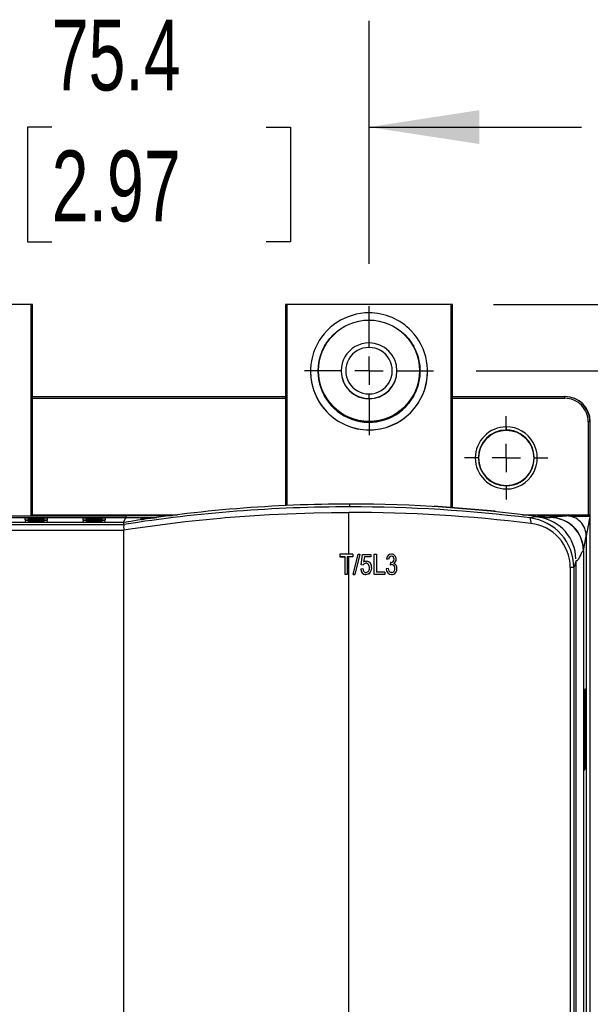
# Model space of a CAD drawing. Header units: millimetres. Extents: x 0 to 1676, y 0 to 1295.
# Tile 13 of 64: x 264 to 367, y 474 to 651. Entities that reach past the tile are written whole.
import ezdxf

# ---------------------------------------------------------------- set-up
doc = ezdxf.new("R2010")
doc.units = ezdxf.units.MM
doc.header["$LTSCALE"] = 6
doc.linetypes.add('CENTERX2', pattern=[20.32, 12.7, -2.54, 2.54, -2.54])
doc.layers.add('CENTER', color=40, linetype='CENTERX2')
doc.layers.add('DIMENSIONS', color=140, linetype='Continuous', lineweight=25)
doc.styles.add('SLDTEXTSTYLE0', font='TXT', dxfattribs={"width": 0.7})
doc.dimstyles.new('SLDDIMSTYLE0', dxfattribs={"dimtxt": 12.948047, "dimasz": 19.812, "dimexe": 0, "dimexo": 0.0625, "dimgap": 3.237012, "dimtad": 0, "dimtih": 1, "dimtoh": 1, "dimrnd": 1e-09, "dimzin": 12, "dimdsep": 46, "dimtxsty": 'SLDTEXTSTYLE0', "dimsah": 1, "dimcen": 0.09, "dimadec": 0, "dimazin": 3, "dimtfac": 1, "dimtofl": 0, "dimtmove": 0, "dimatfit": 3, "dimfxl": 0, "dimfrac": 2, "dimtolj": 1, "dimtzin": 12, "dimarcsym": 0})
doc.dimstyles.new('SLDDIMSTYLE1', dxfattribs={"dimtxt": 12.948047, "dimasz": 19.812, "dimexe": 0, "dimexo": 0.0625, "dimgap": 3.237012, "dimtad": 0, "dimtih": 1, "dimtoh": 1, "dimrnd": 1e-09, "dimzin": 12, "dimdsep": 46, "dimtxsty": 'SLDTEXTSTYLE0', "dimsah": 1, "dimcen": 0.09, "dimadec": 0, "dimazin": 3, "dimtfac": 1, "dimtmove": 0, "dimatfit": 0, "dimfxl": 0, "dimfrac": 2, "dimtolj": 1, "dimtzin": 12, "dimarcsym": 0})

# ---------------------------------------------------------------- blocks, each defined once
blk = doc.blocks.new('_D')
at = {"layer": 'DIMENSIONS'}
for p, q in [((346.02, 587.91), (421.87, 587.91)), ((402.82, 587.91), (402.82, 457.56)), ((378.2, 434.08), (373.85, 434.08)), ((373.85, 434.08), (373.85, 413.5)), ((427.44, 434.08), (431.79, 434.08)), ((431.79, 434.08), (431.79, 413.5)), ((373.85, 413.5), (378.2, 413.5)), ((431.79, 413.5), (427.44, 413.5)), ((402.82, 280.25), (402.82, 410.6)), ((345.96, 280.25), (421.87, 280.25))]:
    blk.add_line(p, q, dxfattribs=at)
for points in [[(402.82, 587.91), (399.77, 568.1), (405.87, 568.1)], [(402.82, 280.25), (405.87, 300.06), (399.77, 300.06)]]:
    blk.add_solid(points, dxfattribs=at)
at = {"layer": 'DIMENSIONS', "char_height": 12.7, "attachment_point": 1, "style": 'SLDTEXTSTYLE0'}
for s, insert in [('307.7', (378.2, 453.35)), ('12.11', (378.2, 429.87))]:
    blk.add_mtext(s, dxfattribs=dict(at, insert=insert))
blk = doc.blocks.new('_D_1')
at = {"layer": 'DIMENSIONS'}
for p, q in [((251.4, 607.26), (251.4, 650.68)), ((326.8, 607.12), (326.8, 650.68)), ((251.4, 631.63), (213.3, 631.63)), ((269.87, 631.63), (265.52, 631.63)), ((265.52, 631.63), (265.52, 611.05)), ((308.34, 631.63), (312.69, 631.63)), ((312.69, 631.63), (312.69, 611.05)), ((326.8, 631.63), (364.9, 631.63)), ((265.52, 611.05), (269.87, 611.05)), ((312.69, 611.05), (308.34, 611.05))]:
    blk.add_line(p, q, dxfattribs=at)
for points in [[(251.4, 631.63), (231.59, 634.67), (231.59, 628.58)], [(326.8, 631.63), (346.62, 628.58), (346.62, 634.67)]]:
    blk.add_solid(points, dxfattribs=at)
at = {"layer": 'DIMENSIONS', "char_height": 12.7, "attachment_point": 1, "style": 'SLDTEXTSTYLE0'}
for s, insert in [('75.4', (269.87, 650.9)), ('2.97', (269.87, 627.42))]:
    blk.add_mtext(s, dxfattribs=dict(at, insert=insert))
blk = doc.blocks.new('_D_5')
at = {"layer": 'DIMENSIONS'}
for p, q in [((387.52, 628.26), (379.87, 628.26)), ((379.87, 628.26), (379.87, 599.79)), ((410.85, 628.26), (406.5, 628.26)), ((406.5, 628.26), (406.5, 607.68)), ((449.33, 628.26), (453.68, 628.26)), ((453.68, 628.26), (453.68, 607.68)), ((406.5, 607.68), (410.85, 607.68)), ((453.68, 607.68), (449.33, 607.68)), ((349.12, 599.79), (398.92, 599.79)), ((346.02, 587.91), (398.92, 587.91)), ((379.87, 587.91), (379.87, 549.81))]:
    blk.add_line(p, q, dxfattribs=at)
for points in [[(379.87, 599.79), (382.91, 619.6), (376.82, 619.6)], [(379.87, 587.91), (376.82, 568.1), (382.91, 568.1)]]:
    blk.add_solid(points, dxfattribs=at)
at = {"layer": 'DIMENSIONS', "char_height": 12.7, "attachment_point": 1, "style": 'SLDTEXTSTYLE0'}
for s, insert in [('11.9', (410.85, 647.53)), ('0.47', (410.85, 624.05))]:
    blk.add_mtext(s, dxfattribs=dict(at, insert=insert))
blk = doc.blocks.new('SW_CENTERMARKSYMBOL_5')
at = {"layer": 'CENTER', "color": 0}
for p, q in [((0, 5.08), (0, 7.47)), ((0, 0), (0, 2.54)), ((-5.08, 0), (-7.47, 0)), ((0, 0), (-2.54, 0)), ((0, 0), (0, -2.54)), ((0, 0), (2.54, 0)), ((5.08, 0), (7.47, 0)), ((0, -5.08), (0, -7.47))]:
    blk.add_line(p, q, dxfattribs=at)
blk = doc.blocks.new('SW_CENTERMARKSYMBOL_9')
at = {"layer": 'CENTER', "color": 0}
for p, q in [((0, 5.08), (0, 11.59)), ((0, 0), (0, 2.54)), ((-5.08, 0), (-11.59, 0)), ((0, 0), (-2.54, 0)), ((0, 0), (0, -2.54)), ((0, 0), (2.54, 0)), ((5.08, 0), (11.59, 0)), ((0, -5.08), (0, -11.59))]:
    blk.add_line(p, q, dxfattribs=at)

msp = doc.modelspace()

# ---------------------------------------------------------------- linework, layer by layer
for p, q in [((266.104, 599.792), (236.704, 599.792)), ((266.104, 599.792), (266.104, 561.813)), ((266.404, 561.813), (266.404, 599.79)), ((311.804, 599.79), (311.804, 563.721)), ((341.504, 599.792), (312.104, 599.792)), ((312.104, 563.735), (312.104, 599.792)), ((341.504, 599.792), (341.504, 563.359)), ((341.804, 563.334), (341.804, 599.79)), ((326.639, 596.997), (326.804, 597.092)), ((326.804, 597.092), (326.969, 596.997)), ((326.804, 597.002), (326.804, 597.092)), ((318.804, 592.473), (318.969, 592.568)), ((318.804, 592.473), (318.804, 592.283)), ((326.804, 592.084), (326.804, 592.908)), ((334.639, 592.568), (334.804, 592.473)), ((334.804, 592.473), (334.804, 592.283)), ((316.304, 587.803), (316.304, 587.792)), ((317.66, 587.858), (317.66, 587.803)), ((321.804, 587.908), (321.804, 587.858)), ((331.804, 587.908), (331.804, 587.858)), ((335.948, 587.803), (335.948, 587.858)), ((337.304, 587.792), (337.304, 587.803)), ((266.404, 583.266), (311.804, 583.266)), ((318.804, 583.426), (318.804, 583.236)), ((318.804, 583.236), (318.804, 583.199)), ((318.969, 583.141), (318.804, 583.236)), ((318.969, 583.104), (318.804, 583.199)), ((318.969, 583.104), (318.969, 583.141)), ((326.804, 582.908), (326.804, 583.741)), ((334.804, 583.236), (334.639, 583.141)), ((334.804, 583.199), (334.639, 583.104)), ((334.639, 583.141), (334.639, 583.104)), ((334.804, 583.426), (334.804, 583.236)), ((334.804, 583.236), (334.804, 583.199)), ((341.804, 583.266), (361.93, 583.266)), ((361.93, 582.967), (361.93, 583.266)), ((361.93, 583.266), (362.007, 583.266)), ((266.404, 582.967), (311.804, 582.967)), ((326.804, 582.858), (326.804, 582.908)), ((341.804, 582.967), (361.93, 582.967)), ((319.216, 580.534), (319.216, 580.545)), ((326.639, 578.712), (326.639, 578.675)), ((326.804, 578.617), (326.639, 578.712)), ((326.804, 578.58), (326.639, 578.675)), ((326.969, 578.712), (326.804, 578.617)), ((326.969, 578.675), (326.804, 578.58)), ((326.804, 578.58), (326.804, 578.617)), ((326.969, 578.675), (326.969, 578.712)), ((351.429, 577.83), (351.429, 577.277)), ((366.13, 578.768), (366.13, 562.065)), ((366.43, 578.766), (366.43, 561.836)), ((366.43, 578.766), (366.506, 578.766)), ((366.506, 287.614), (366.506, 578.766)), ((326.804, 577.303), (326.804, 577.292)), ((351.429, 577.199), (351.429, 577.277)), ((351.429, 567.253), (351.429, 566.702)), ((323.382, 563.488), (323.382, 563.989)), ((338.471, 563.608), (338.478, 563.609)), ((338.471, 563.608), (338.471, 563.533)), ((349.418, 562.704), (338.471, 563.608)), ((338.478, 563.609), (349.418, 562.706)), ((266.889, 561.813), (259.27, 561.813)), ((266.404, 562.065), (292.421, 562.065)), ((266.889, 561.851), (266.889, 561.813)), ((266.889, 561.851), (283.217, 561.851)), ((283.208, 561.529), (283.219, 561.945)), ((283.228, 561.94), (283.219, 561.945)), ((283.219, 561.945), (291.475, 561.945)), ((283.224, 561.513), (283.228, 561.94)), ((283.228, 561.94), (291.437, 561.94)), ((323.175, 554.97), (323.175, 562.493)), ((349.418, 562.706), (349.418, 562.704)), ((349.443, 562.701), (349.418, 562.704)), ((349.435, 562.704), (349.443, 562.701)), ((354.344, 562.065), (366.13, 562.065)), ((357.048, 561.851), (362.23, 561.851)), ((366.13, 561.766), (366.13, 562.065)), ((282.777, 560.67), (146.805, 560.67)), ((148.225, 560.329), (282.812, 560.329)), ((219.569, 561.575), (283.209, 561.575)), ((265.123, 561.188), (265.102, 561.469)), ((265.155, 560.764), (265.134, 561.045)), ((265.579, 561.475), (268.579, 561.475)), ((265.579, 561.475), (265.579, 561.47)), ((265.579, 561.47), (268.579, 561.47)), ((268.579, 561.183), (265.579, 561.183)), ((265.579, 561.051), (268.579, 561.051)), ((265.579, 561.051), (265.579, 561.046)), ((265.579, 561.046), (268.579, 561.046)), ((268.579, 560.759), (265.579, 560.759)), ((268.579, 561.47), (268.579, 561.475)), ((268.579, 561.046), (268.579, 561.051)), ((269.025, 561.045), (269.004, 560.764)), ((269.057, 561.469), (269.036, 561.188)), ((275.523, 561.188), (275.502, 561.469)), ((275.555, 560.764), (275.534, 561.045)), ((275.979, 561.475), (278.979, 561.475)), ((275.979, 561.475), (275.979, 561.47)), ((275.979, 561.47), (278.979, 561.47)), ((278.979, 561.183), (275.979, 561.183)), ((275.979, 561.051), (278.979, 561.051)), ((275.979, 561.051), (275.979, 561.046)), ((275.979, 561.046), (278.979, 561.046)), ((278.979, 560.759), (275.979, 560.759)), ((278.979, 561.47), (278.979, 561.475)), ((278.979, 561.046), (278.979, 561.051)), ((279.425, 561.045), (279.404, 560.764)), ((279.457, 561.469), (279.436, 561.188)), ((282.774, 560.667), (283.097, 561.476)), ((282.814, 560.329), (282.777, 560.67)), ((282.814, 560.327), (282.812, 560.329)), ((282.814, 560.314), (282.814, 560.327)), ((288.47, 561.555), (283.097, 561.476)), ((283.118, 561.53), (283.208, 561.531)), ((283.208, 561.53), (283.118, 561.53)), ((283.224, 561.513), (283.208, 561.529)), ((285.619, 561.513), (283.224, 561.513)), ((284.374, 559.615), (293.786, 560.839)), ((285.91, 561.383), (285.9, 561.482)), ((285.929, 561.203), (285.917, 561.319)), ((286.379, 561.499), (288.709, 561.561)), ((288.465, 561.539), (286.379, 561.41)), ((286.379, 561.361), (288.244, 561.515)), ((288.256, 561.503), (286.379, 561.261)), ((293.786, 560.847), (300.111, 561.471)), ((293.786, 560.839), (293.786, 560.847)), ((300.111, 561.471), (300.971, 561.552)), ((358.319, 561.573), (356.632, 561.765)), ((366.426, 561.766), (362.997, 561.766)), ((366.429, 561.766), (366.427, 561.765)), ((366.429, 561.777), (366.429, 561.766)), ((148.225, 559.334), (282.814, 559.334)), ((282.813, 559.38), (284.374, 559.615)), ((282.814, 559.334), (282.813, 559.38)), ((282.814, 310.011), (282.814, 559.334)), ((365.761, 558.299), (365.761, 529.505)), ((321.541, 554.97), (321.541, 554.55)), ((323.876, 554.97), (321.541, 554.97)), ((323.876, 554.97), (323.876, 554.55)), ((323.975, 551.328), (324.873, 555.017)), ((325.16, 555.017), (324.262, 551.328)), ((325.16, 555.017), (324.262, 551.328)), ((324.873, 555.017), (325.16, 555.017)), ((325.16, 555.017), (325.16, 555.017)), ((325.37, 553.081), (325.651, 554.923)), ((325.651, 554.923), (327.098, 554.923)), ((327.098, 554.923), (327.098, 554.503)), ((327.752, 551.374), (327.752, 554.97)), ((327.752, 554.97), (328.125, 554.97)), ((328.125, 554.97), (328.125, 551.794)), ((365.279, 555.574), (365.276, 555.571)), ((365.279, 555.574), (365.283, 555.572)), ((365.283, 555.572), (365.283, 312.801)), ((321.541, 554.55), (322.522, 554.55)), ((321.541, 554.55), (321.541, 554.55)), ((322.522, 551.375), (322.522, 554.55)), ((323.876, 554.55), (322.895, 554.55)), ((322.895, 554.55), (322.895, 551.375)), ((323.175, 452.989), (323.175, 554.55)), ((323.876, 554.55), (323.876, 554.55)), ((325.744, 553.028), (325.37, 553.081)), ((325.744, 553.028), (325.37, 553.081)), ((325.37, 553.081), (325.37, 553.081)), ((325.744, 553.028), (325.744, 553.028)), ((325.964, 554.503), (325.829, 553.615)), ((325.964, 554.503), (325.829, 553.615)), ((327.098, 554.503), (325.964, 554.503)), ((325.964, 554.503), (325.964, 554.503)), ((327.098, 554.503), (327.098, 554.503)), ((330.32, 554.082), (329.947, 554.129)), ((329.947, 554.128), (329.947, 554.129)), ((330.32, 554.082), (329.947, 554.128)), ((330.32, 554.082), (330.32, 554.082)), ((330.647, 553.521), (330.6, 553.098)), ((330.858, 553.148), (330.6, 553.098)), ((330.6, 553.098), (330.858, 553.148)), ((330.6, 553.098), (330.6, 553.098)), ((330.703, 553.516), (330.647, 553.521)), ((330.858, 553.148), (330.858, 553.148)), ((331.674, 554.079), (331.674, 554.079)), ((363.987, 316.491), (363.987, 553.783)), ((322.895, 551.375), (322.522, 551.375)), ((322.522, 551.374), (322.522, 551.375)), ((322.895, 551.374), (322.895, 551.375)), ((323.975, 551.328), (324.262, 551.328)), ((323.975, 551.328), (323.975, 551.328)), ((324.262, 551.328), (324.262, 551.328)), ((325.324, 552.355), (325.697, 552.402)), ((325.324, 552.355), (325.324, 552.355)), ((326.251, 551.328), (326.251, 551.328)), ((326.865, 552.578), (326.865, 552.578)), ((327.238, 552.598), (327.238, 552.599)), ((329.62, 551.374), (327.752, 551.374)), ((327.752, 551.374), (327.752, 551.374)), ((329.62, 551.794), (328.125, 551.794)), ((329.62, 551.794), (329.62, 551.374)), ((329.62, 551.373), (329.62, 551.374)), ((330.273, 552.401), (329.9, 552.354)), ((329.9, 552.354), (329.9, 552.354)), ((330.832, 551.326), (330.832, 551.327)), ((331.814, 552.456), (331.814, 552.456)), ((362.914, 552.625), (362.914, 318.014)), ((363.553, 552.621), (363.553, 318.009)), ((365.32, 530.851), (365.386, 530.824)), ((365.32, 516.241), (365.32, 530.851)), ((365.381, 530.824), (365.32, 530.848)), ((365.523, 530.702), (365.32, 530.702)), ((365.381, 530.702), (365.381, 530.824)), ((365.386, 530.824), (365.381, 530.824)), ((365.386, 530.824), (365.386, 530.702)), ((365.523, 530.702), (365.523, 516.392)), ((365.787, 518.018), (365.787, 530.948)), ((365.787, 530.948), (365.848, 530.946)), ((365.848, 518.02), (365.848, 530.946)), ((365.707, 529.528), (365.761, 529.505)), ((365.707, 519.528), (365.707, 529.528)), ((365.707, 529.526), (365.756, 529.505)), ((365.756, 519.507), (365.756, 529.505)), ((365.756, 529.505), (365.761, 529.505)), ((365.761, 529.505), (365.761, 519.505)), ((365.761, 519.505), (365.707, 519.528)), ((365.761, 519.505), (365.761, 358.907)), ((365.787, 518.018), (365.848, 518.02)), ((365.788, 518.017), (365.787, 518.018)), ((365.788, 518.017), (365.847, 518.019)), ((365.847, 518.019), (365.848, 518.02)), ((365.523, 516.392), (365.32, 516.392)), ((365.326, 516.388), (365.32, 516.39)), ((365.386, 516.211), (365.32, 516.241)), ((365.515, 516.391), (365.326, 516.388)), ((365.381, 516.213), (365.381, 516.389)), ((365.386, 516.389), (365.386, 516.211)), ((365.523, 516.392), (365.515, 516.391))]:
    msp.add_line(p, q)
at = {"flags": 128}
for points in [[(300.971, 561.552), (308.961, 562.139), (316.912, 562.421)], [(316.912, 562.421), (320.043, 562.472), (323.175, 562.493)], [(366.13, 562.065), (366.205, 562.065), (366.276, 562.065)], [(366.426, 561.766), (366.371, 561.786), (366.345, 561.813), (366.321, 561.851), (366.301, 561.899), (366.287, 561.953), (366.276, 562.065)], [(366.276, 562.065), (366.306, 562.058), (366.337, 562.039), (366.393, 561.962), (366.419, 561.888), (366.428, 561.846), (366.43, 561.837), (366.43, 561.836), (366.43, 561.836)], [(282.814, 560.329), (282.813, 560.329), (282.812, 560.329)], [(366.427, 561.765), (366.415, 561.699), (366.328, 561.238), (366.094, 560.013), (366.093, 560.006), (366.082, 559.947), (366.05, 559.78), (365.928, 559.139), (365.899, 558.987), (365.891, 558.942), (365.845, 558.641), (365.803, 558.381), (365.782, 558.297), (365.772, 558.274), (365.767, 558.268), (365.764, 558.267), (365.763, 558.266), (365.762, 558.266), (365.762, 558.266), (365.762, 558.266), (365.762, 558.266), (365.762, 558.266), (365.762, 558.266), (365.762, 558.267), (365.762, 558.269), (365.762, 558.272), (365.762, 558.275), (365.761, 558.285), (365.761, 558.299)], [(365.276, 555.571), (365.174, 555.532), (365.076, 555.44), (364.971, 555.29), (364.893, 555.152), (364.841, 555.051), (364.777, 554.925), (364.7, 554.766), (364.613, 554.584), (364.538, 554.429), (364.451, 554.261), (364.375, 554.125), (364.31, 554.022), (364.226, 553.915), (364.144, 553.839), (364.063, 553.794), (363.984, 553.782)], [(322.522, 554.55), (322.399, 554.55), (322.277, 554.55), (322.154, 554.55), (322.031, 554.55), (321.909, 554.55), (321.786, 554.55), (321.664, 554.55), (321.541, 554.55)], [(323.175, 554.55), (323.14, 554.55), (323.105, 554.55), (323.07, 554.55), (323.035, 554.55), (323, 554.55), (322.965, 554.55), (322.93, 554.55), (322.895, 554.55)], [(323.876, 554.55), (323.788, 554.55), (323.701, 554.55), (323.613, 554.55), (323.525, 554.55), (323.438, 554.55), (323.35, 554.55), (323.262, 554.55), (323.175, 554.55)], [(325.829, 553.615), (326.086, 553.721), (326.361, 553.756)], [(327.098, 554.503), (326.956, 554.503), (326.814, 554.503), (326.673, 554.503), (326.531, 554.503), (326.389, 554.503), (326.247, 554.503), (326.105, 554.503), (325.964, 554.503)], [(326.865, 552.578), (326.837, 552.857), (326.732, 553.117), (326.639, 553.229), (326.529, 553.312), (326.398, 553.365), (326.257, 553.382)], [(326.865, 552.578), (326.832, 552.881), (326.732, 553.117), (326.586, 553.274), (326.447, 553.35), (326.257, 553.382)], [(322.895, 551.374), (322.849, 551.374), (322.802, 551.374), (322.755, 551.374), (322.709, 551.374), (322.662, 551.374), (322.615, 551.374), (322.569, 551.374), (322.522, 551.374)], [(324.262, 551.328), (324.226, 551.328), (324.19, 551.328), (324.154, 551.328), (324.119, 551.328), (324.083, 551.328), (324.047, 551.328), (324.011, 551.328), (323.975, 551.328)], [(325.697, 552.402), (325.75, 552.143), (325.858, 551.918), (325.938, 551.828), (326.032, 551.758), (326.138, 551.715), (326.247, 551.701)], [(327.238, 552.599), (327.18, 552.144), (327.001, 551.747), (326.805, 551.521), (326.581, 551.387), (326.251, 551.328)], [(327.238, 552.598), (327.183, 552.155), (327.001, 551.747), (326.853, 551.565), (326.682, 551.435), (326.475, 551.353), (326.251, 551.328)], [(329.62, 551.373), (329.386, 551.374), (329.153, 551.374), (328.919, 551.374), (328.686, 551.374), (328.452, 551.374), (328.219, 551.374), (327.985, 551.374), (327.752, 551.374)], [(330.837, 551.7), (330.714, 551.715), (330.599, 551.762), (330.507, 551.835), (330.427, 551.936), (330.273, 552.401)]]:
    msp.add_lwpolyline(points, dxfattribs=at)
msp.add_circle((326.804, 587.858), 9.144)
at = {"color": 179, "linetype": 'Continuous', "lineweight": 18}
for centre, radius in [((326.804, 587.912), 9.052), ((351.429, 572.265), 4.934)]:
    msp.add_circle(centre, radius, dxfattribs=at)
for centre, radius, start, end in [((266.179, 585.467), 14.325, 89.10005, 90.29996), ((312.029, 585.467), 14.325, 89.70004, 90.89995), ((341.579, 585.467), 14.325, 89.10005, 90.29996), ((326.804, 587.803), 10.5, 89.9993, 223.72628), ((326.804, 587.802), 10.5, 43.72664, 90.00007), ((326.804, 587.802), 10.5, 269.9993, 43.72628), ((326.804, 587.908), 5, 89.99937, 270.00063), ((326.804, 587.912), 4.172, 89.9994, 270.0006), ((326.804, 587.908), 5, 0.00039, 90.00039), ((326.804, 587.912), 4.172, 269.9994, 90.0006), ((326.804, 587.792), 10.5, 180.00006, 223.72663), ((326.804, 587.803), 9.144, 180.00074, 329.75794), ((326.804, 587.858), 5, 180.00039, 270.00039), ((326.804, 587.908), 5, 269.99961, 359.99961), ((326.804, 587.858), 5, 269.99961, 359.99961), ((326.804, 587.792), 10.5, 269.99958, 359.99964), ((326.804, 587.803), 9.144, 331.21511, 359.99998), ((326.804, 587.855), 9.144, 208.9683, 211.03238), ((326.804, 587.855), 9.144, 328.96762, 331.0317), ((361.93, 578.766), 4.5, 0.00024, 90.00055), ((362.006, 578.766), 4.5, 0.00514, 89.9953), ((361.93, 578.768), 4.2, 0.00013, 90.00066), ((326.804, 587.803), 10.5, 223.72664, 270.00007), ((326.804, 587.792), 10.5, 223.72664, 270.00007), ((326.804, 587.855), 9.144, 268.96798, 271.03202), ((351.429, 572.266), 5.564, 89.99961, 179.99961), ((351.429, 572.266), 5.564, 269.99937, 90.00063), ((366.205, 564.266), 14.501, 89.1089, 90.29424), ((351.429, 572.265), 5.012, 89.99961, 179.99961), ((351.429, 572.187), 5.012, 89.99961, 179.99961), ((351.429, 572.265), 5.012, 269.99937, 90.00063), ((351.429, 572.187), 5.012, 0.00039, 90.00039), ((351.429, 572.266), 5.564, 180.00039, 270.00039), ((345.896, 455.742), 116.524, 89.74406, 90.01562), ((351.429, 572.265), 5.012, 180.00039, 270.00039), ((323.382, 313.986), 250.003, 90, 99.34726), ((323.382, 313.986), 250.003, 82.25688, 90), ((323.422, 300.848), 262.639, 90.00861, 98.89439), ((323.375, 296.29), 266.203, 82.9988, 90.0432), ((323.378, 301.145), 262.342, 82.93272, 89.99916), ((349.306, 561.597), 1.114, 83.35874, 84.24327), ((399.183, 154.799), 408.726, 95.18717, 95.60353), ((362.231, 558.32), 3.531, 359.67296, 90.00645), ((366.728, 561.88), 0.303, 186.10466, 190.20503), ((363.835, 561.839), 2.595, 358.64205, 359.94759), ((265.46, 551.712), 9.763, 89.29889, 92.10161), ((265.449, 552.621), 8.85, 89.15443, 92.24633), ((265.455, 569.669), 8.487, 267.75965, 270.84178), ((265.478, 551.081), 9.97, 89.41922, 91.98128), ((265.457, 552.793), 8.253, 89.15277, 92.248), ((265.463, 568.656), 7.897, 267.7597, 270.84173), ((268.71, 552.616), 8.86, 87.75545, 90.84405), ((268.688, 550.797), 10.674, 88.01793, 90.58158), ((268.683, 571.424), 10.242, 269.42225, 271.97632), ((268.701, 552.789), 8.262, 87.75382, 90.84569), ((268.68, 551.071), 9.975, 88.0193, 90.5802), ((268.676, 570.288), 9.53, 269.42225, 271.97632), ((275.86, 551.712), 9.763, 89.29889, 92.10161), ((275.849, 552.621), 8.85, 89.15443, 92.24633), ((275.855, 569.669), 8.487, 267.75965, 270.84178), ((275.878, 551.081), 9.97, 89.41922, 91.98128), ((275.857, 552.793), 8.253, 89.15277, 92.248), ((275.863, 568.656), 7.897, 267.7597, 270.84173), ((279.11, 552.616), 8.86, 87.75545, 90.84405), ((279.088, 550.797), 10.674, 88.01793, 90.58158), ((279.083, 571.424), 10.242, 269.42225, 271.97632), ((279.101, 552.789), 8.262, 87.75382, 90.84569), ((279.08, 551.071), 9.975, 88.0193, 90.5802), ((279.076, 570.288), 9.53, 269.42225, 271.97632), ((285.658, 559.843), 2.883, 170.60312, 189.25549), ((286.831, 541.355), 20.148, 91.28486, 92.64841), ((283.356, 608.791), 47.477, 273.08369, 273.65106), ((287.841, 542.89), 18.529, 94.52545, 95.96247), ((281.458, 597.279), 36.353, 277.06521, 277.78106), ((357.441, 554.53), 7.189, 92.99043, 104.37771), ((354.79, 560.84), 1.085, 342.19251, 37.08213), ((354.586, 552.591), 8.967, 0.18742, 83.14911), ((354.917, 552.562), 7.998, 0.45182, 83.49571), ((359.204, 578.799), 17.226, 262.85983, 270.24163), ((356.278, 554.032), 7.635, 1.15179, 80.93038), ((359.278, 555.571), 6.002, 0.02367, 90.00566), ((359.496, 555.748), 5.779, 358.25233, 80.66568), ((318.103, 565.43), 48.188, 348.19522, 351.49043), ((330.85, 554.112), 0.903, 91.48108, 178.97234), ((330.799, 554.139), 0.877, 356.0846, 88.23044), ((326.279, 552.802), 0.581, 92.19417, 157.10865), ((326.28, 552.801), 0.582, 92.2619, 157.04214), ((326.232, 552.747), 1.017, 351.58642, 82.72337), ((330.872, 554.091), 0.552, 93.63447, 181.00178), ((330.868, 554.095), 0.548, 93.31165, 181.32517), ((330.738, 554.078), 0.563, 266.42615, 2.27861), ((330.816, 554.155), 0.488, 353.60488, 87.58021), ((330.816, 554.155), 0.488, 353.60471, 87.58088), ((330.826, 552.529), 0.62, 352.87942, 87.05663), ((330.826, 552.529), 0.62, 352.87891, 87.05762), ((330.869, 554.046), 0.806, 299.80429, 2.36607), ((330.864, 554.048), 0.811, 299.9809, 2.18972), ((330.976, 552.555), 0.844, 353.32122, 69.66701), ((374.836, 549.068), 11.829, 156.50984, 162.52438), ((326.295, 552.3), 0.973, 176.73351, 267.40593), ((326.303, 552.307), 0.981, 177.20639, 266.93388), ((326.12, 552.446), 0.756, 279.66397, 10.05192), ((330.883, 552.309), 0.984, 177.38506, 267.01154), ((330.883, 552.309), 0.984, 177.3856, 267.01158), ((330.793, 552.352), 1.026, 272.13863, 5.82139), ((330.789, 552.356), 1.03, 272.3694, 5.59112), ((330.779, 552.365), 0.668, 275.05315, 7.46093), ((363.036, 522.46), 30.166, 89.01937, 90.23195)]:
    msp.add_arc(centre, radius, start, end)

# ---------------------------------------------------------------- block references
at = {"layer": 'CENTER'}
for name, p in [('SW_CENTERMARKSYMBOL_9', (326.804, 587.912)), ('SW_CENTERMARKSYMBOL_5', (351.429, 572.265))]:
    msp.add_blockref(name, p, dxfattribs=at)

# ---------------------------------------------------------------- dimensions: what is measured, and where the dimension line sits
at = {"layer": 'DIMENSIONS'}
dim = msp.add_linear_dim(base=(326.804, 631.625), p1=(251.404, 599.642), p2=(326.804, 599.505), dimstyle='SLDDIMSTYLE1', dxfattribs=at)
dim.commit()
dim.dimension.update_dxf_attribs({"geometry": '_D_1', "text_midpoint": (289.104, 631.625), "dimtype": 160})
for base, p2, dimstyle, picture, middle in [((379.866, 599.792), (341.504, 599.792), 'SLDDIMSTYLE1', '_D_5', (379.866, 628.261)), ((402.82, 280.251), (338.338, 280.251), 'SLDDIMSTYLE0', '_D', (402.82, 434.082))]:
    dim = msp.add_linear_dim(base=base, p1=(338.396, 587.912), p2=p2, angle=90, dimstyle=dimstyle, dxfattribs=at)
    dim.commit()
    dim.dimension.update_dxf_attribs({"geometry": picture, "text_midpoint": middle, "dimtype": 160})

doc.saveas('drawing.dxf')
